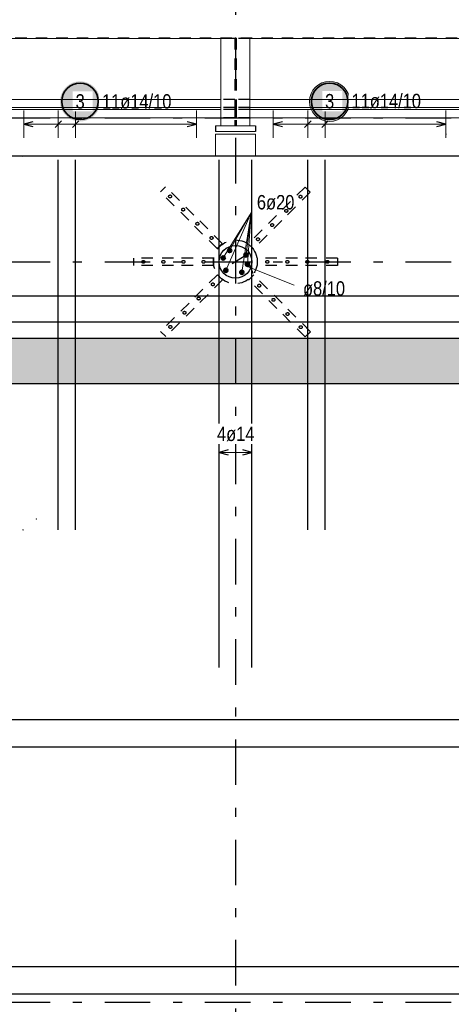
# Model space of a CAD drawing. Header units: millimetres. Extents: x -5 to 113, y -26 to 51.
# Tile 17 of 31: x 33.44 to 38.18, y 26.75 to 37.55. Entities that reach past the tile are written whole.
import ezdxf

# ---------------------------------------------------------------- set-up
doc = ezdxf.new("R2010")
doc.units = ezdxf.units.MM
doc.linetypes.add('DASHDOTX2', pattern=[2, 1, -0.5, 0, -0.5])
doc.linetypes.add('HIDDEN', pattern=[0.375, 0.25, -0.125])
for name, color, linetype, lineweight in [('Achsen', 7, 'Continuous', 20), ('Schraffuren', 7, 'Continuous', 20), ('Stabstahl', 7, 'Continuous', 20)]:
    doc.layers.add(name, color=color, linetype=linetype, lineweight=lineweight)
doc.styles.add('Arial Narrow', font='ARIALN.TTF')

msp = doc.modelspace()

# ---------------------------------------------------------------- hatches: boundary and pattern name
at = {"layer": 'Schraffuren', "lineweight": 13, "true_color": 0xd7ffd7}
msp.add_hatch(color=254, dxfattribs=at).paths.add_polyline_path([(42.156532, 34.050195), (42.156532, 33.550196), (10.366532, 33.550196), (9.866532, 34.050196)])
at = {"layer": 'Stabstahl', "lineweight": 25, "true_color": 0xffffff}
msp.add_hatch(color=7, dxfattribs=at).paths.add_polyline_path([(34.323215, 36.65), (34.323081, 36.657678), (34.322679, 36.665346), (34.32201, 36.672996), (34.321074, 36.680618), (34.319873, 36.688203), (34.318408, 36.695741), (34.31668, 36.703223), (34.314693, 36.71064), (34.312448, 36.717984), (34.309948, 36.725244), (34.307196, 36.732413), (34.304195, 36.739482), (34.30095, 36.746442), (34.297464, 36.753284), (34.293741, 36.76), (34.289786, 36.766582), (34.285604, 36.773022), (34.281199, 36.779313), (34.276578, 36.785446), (34.271745, 36.791413), (34.266707, 36.797209), (34.26147, 36.802825), (34.25604, 36.808255), (34.250424, 36.813492), (34.244629, 36.81853), (34.238661, 36.823362), (34.232528, 36.827984), (34.226238, 36.832388), (34.219797, 36.836571), (34.213215, 36.840526), (34.206499, 36.844248), (34.199657, 36.847735), (34.192697, 36.85098), (34.185629, 36.85398), (34.17846, 36.856732), (34.171199, 36.859232), (34.163855, 36.861478), (34.156438, 36.863465), (34.148956, 36.865192), (34.141418, 36.866658), (34.133833, 36.867859), (34.126212, 36.868795), (34.118562, 36.869464), (34.110893, 36.869866), (34.103215, 36.87), (34.095537, 36.869866), (34.087869, 36.869464), (34.080219, 36.868795), (34.072597, 36.867859), (34.065013, 36.866658), (34.057475, 36.865192), (34.049992, 36.863465), (34.042575, 36.861478), (34.035232, 36.859232), (34.027971, 36.856732), (34.020802, 36.85398), (34.013733, 36.85098), (34.006774, 36.847735), (33.999932, 36.844248), (33.993215, 36.840526), (33.986633, 36.836571), (33.980193, 36.832388), (33.973902, 36.827984), (33.96777, 36.823362), (33.961802, 36.81853), (33.956007, 36.813492), (33.95039, 36.808255), (33.94496, 36.802825), (33.939723, 36.797209), (33.934685, 36.791413), (33.929853, 36.785446), (33.925232, 36.779313), (33.920827, 36.773022), (33.916645, 36.766582), (33.91269, 36.76), (33.908967, 36.753284), (33.905481, 36.746442), (33.902235, 36.739482), (33.899235, 36.732413), (33.896483, 36.725244), (33.893983, 36.717984), (33.891738, 36.71064), (33.88975, 36.703223), (33.888023, 36.695741), (33.886558, 36.688203), (33.885356, 36.680618), (33.88442, 36.672996), (33.883751, 36.665346), (33.883349, 36.657678), (33.883215, 36.65), (33.883349, 36.642322), (33.883751, 36.634654), (33.88442, 36.627004), (33.885356, 36.619382), (33.886558, 36.611797), (33.888023, 36.604259), (33.88975, 36.596777), (33.891738, 36.58936), (33.893983, 36.582016), (33.896483, 36.574756), (33.899235, 36.567587), (33.902235, 36.560518), (33.905481, 36.553558), (33.908967, 36.546716), (33.91269, 36.54), (33.916645, 36.533418), (33.920827, 36.526978), (33.925232, 36.520687), (33.929853, 36.514554), (33.934685, 36.508587), (33.939723, 36.502791), (33.94496, 36.497175), (33.95039, 36.491745), (33.956007, 36.486508), (33.961802, 36.48147), (33.96777, 36.476638), (33.973902, 36.472016), (33.980193, 36.467612), (33.986633, 36.463429), (33.993215, 36.459474), (33.999932, 36.455752), (34.006774, 36.452265), (34.013733, 36.44902), (34.020802, 36.44602), (34.027971, 36.443268), (34.035232, 36.440768), (34.042575, 36.438522), (34.049992, 36.436535), (34.057475, 36.434808), (34.065013, 36.433342), (34.072597, 36.432141), (34.080219, 36.431205), (34.087869, 36.430536), (34.095537, 36.430134), (34.103215, 36.43), (34.110893, 36.430134), (34.118562, 36.430536), (34.126212, 36.431205), (34.133833, 36.432141), (34.141418, 36.433342), (34.148956, 36.434808), (34.156438, 36.436535), (34.163855, 36.438522), (34.171199, 36.440768), (34.17846, 36.443268), (34.185629, 36.44602), (34.192697, 36.44902), (34.199657, 36.452265), (34.206499, 36.455752), (34.213215, 36.459474), (34.219797, 36.463429), (34.226238, 36.467612), (34.232528, 36.472016), (34.238661, 36.476638), (34.244629, 36.48147), (34.250424, 36.486508), (34.25604, 36.491745), (34.26147, 36.497175), (34.266707, 36.502791), (34.271745, 36.508587), (34.276578, 36.514554), (34.281199, 36.520687), (34.285604, 36.526978), (34.289786, 36.533418), (34.293741, 36.54), (34.297464, 36.546716), (34.30095, 36.553558), (34.304195, 36.560518), (34.307196, 36.567587), (34.309948, 36.574756), (34.312448, 36.582016), (34.314693, 36.58936), (34.31668, 36.596777), (34.318408, 36.604259), (34.319873, 36.611797), (34.321074, 36.619382), (34.32201, 36.627004), (34.322679, 36.634654)])
at = {"layer": 'Stabstahl', "lineweight": 13, "true_color": 0xffffff}
msp.add_hatch(color=7, dxfattribs=at).paths.add_polyline_path([(37.060972, 36.65), (37.060892, 36.655931), (37.060652, 36.661858), (37.060253, 36.667776), (37.059694, 36.673681), (37.058976, 36.679569), (37.058099, 36.685435), (37.057065, 36.691276), (37.055873, 36.697087), (37.054525, 36.702863), (37.053022, 36.708601), (37.051365, 36.714296), (37.049555, 36.719945), (37.047593, 36.725543), (37.045481, 36.731085), (37.043221, 36.736569), (37.040813, 36.74199), (37.03826, 36.747344), (37.035564, 36.752627), (37.032726, 36.757836), (37.029748, 36.762966), (37.026634, 36.768014), (37.023384, 36.772976), (37.020002, 36.777849), (37.01649, 36.782629), (37.01285, 36.787312), (37.009085, 36.791896), (37.005198, 36.796376), (37.001192, 36.80075), (36.997069, 36.805015), (36.992832, 36.809166), (36.988485, 36.813202), (36.984031, 36.817119), (36.979473, 36.820915), (36.974815, 36.824586), (36.970058, 36.828131), (36.965209, 36.831546), (36.960268, 36.834829), (36.955241, 36.837977), (36.950131, 36.840989), (36.944942, 36.843862), (36.939677, 36.846594), (36.934341, 36.849183), (36.928936, 36.851627), (36.923467, 36.853925), (36.917939, 36.856074), (36.912355, 36.858073), (36.906718, 36.859922), (36.901034, 36.861617), (36.895307, 36.863159), (36.889539, 36.864545), (36.883737, 36.865776), (36.877903, 36.86685), (36.872043, 36.867766), (36.86616, 36.868523), (36.860259, 36.869122), (36.854344, 36.869562), (36.848419, 36.869842), (36.842488, 36.869961), (36.836557, 36.869922), (36.830629, 36.869722), (36.824708, 36.869362), (36.818799, 36.868843), (36.812907, 36.868164), (36.807035, 36.867327), (36.801187, 36.866333), (36.795369, 36.86518), (36.789583, 36.863871), (36.783835, 36.862407), (36.778129, 36.860788), (36.772468, 36.859017), (36.766857, 36.857093), (36.7613, 36.855018), (36.755801, 36.852794), (36.750364, 36.850423), (36.744993, 36.847906), (36.739692, 36.845246), (36.734464, 36.842443), (36.729314, 36.8395), (36.724245, 36.83642), (36.719261, 36.833204), (36.714366, 36.829855), (36.709563, 36.826375), (36.704855, 36.822766), (36.700246, 36.819032), (36.695739, 36.815176), (36.691339, 36.811199), (36.687046, 36.807105), (36.682866, 36.802896), (36.678801, 36.798577), (36.674854, 36.794149), (36.671028, 36.789617), (36.667325, 36.784983), (36.663749, 36.780251), (36.660301, 36.775424), (36.656985, 36.770506), (36.653803, 36.765501), (36.650757, 36.760411), (36.647849, 36.755241), (36.645081, 36.749995), (36.642456, 36.744676), (36.639976, 36.739288), (36.637641, 36.733835), (36.635455, 36.728321), (36.633418, 36.72275), (36.631532, 36.717127), (36.629798, 36.711454), (36.628218, 36.705737), (36.626792, 36.699979), (36.625522, 36.694185), (36.624409, 36.688359), (36.623454, 36.682505), (36.622657, 36.676627), (36.622018, 36.67073), (36.621539, 36.664818), (36.621219, 36.658895), (36.621059, 36.652966), (36.621059, 36.647034), (36.621219, 36.641105), (36.621539, 36.635182), (36.622018, 36.62927), (36.622657, 36.623373), (36.623454, 36.617495), (36.624409, 36.611641), (36.625522, 36.605815), (36.626792, 36.600021), (36.628218, 36.594263), (36.629798, 36.588546), (36.631532, 36.582873), (36.633418, 36.57725), (36.635455, 36.571679), (36.637641, 36.566165), (36.639976, 36.560712), (36.642456, 36.555324), (36.645081, 36.550005), (36.647849, 36.544759), (36.650757, 36.539589), (36.653803, 36.534499), (36.656985, 36.529494), (36.660301, 36.524576), (36.663749, 36.519749), (36.667325, 36.515017), (36.671028, 36.510383), (36.674854, 36.505851), (36.678801, 36.501423), (36.682866, 36.497104), (36.687046, 36.492895), (36.691339, 36.488801), (36.695739, 36.484824), (36.700246, 36.480968), (36.704855, 36.477234), (36.709563, 36.473625), (36.714366, 36.470145), (36.719261, 36.466796), (36.724245, 36.46358), (36.729314, 36.4605), (36.734464, 36.457557), (36.739692, 36.454754), (36.744993, 36.452094), (36.750364, 36.449577), (36.755801, 36.447206), (36.7613, 36.444982), (36.766857, 36.442907), (36.772468, 36.440983), (36.778129, 36.439212), (36.783835, 36.437593), (36.789583, 36.436129), (36.795369, 36.43482), (36.801187, 36.433667), (36.807035, 36.432673), (36.812907, 36.431836), (36.818799, 36.431157), (36.824708, 36.430638), (36.830629, 36.430278), (36.836557, 36.430078), (36.842488, 36.430039), (36.848419, 36.430158), (36.854344, 36.430438), (36.860259, 36.430878), (36.86616, 36.431477), (36.872043, 36.432234), (36.877903, 36.43315), (36.883737, 36.434224), (36.889539, 36.435455), (36.895307, 36.436841), (36.901034, 36.438383), (36.906718, 36.440078), (36.912355, 36.441927), (36.917939, 36.443926), (36.923467, 36.446075), (36.928936, 36.448373), (36.934341, 36.450817), (36.939677, 36.453406), (36.944942, 36.456138), (36.950131, 36.459011), (36.955241, 36.462023), (36.960268, 36.465171), (36.965209, 36.468454), (36.970058, 36.471869), (36.974815, 36.475414), (36.979473, 36.479085), (36.984031, 36.482881), (36.988485, 36.486798), (36.992832, 36.490834), (36.997069, 36.494985), (37.001192, 36.49925), (37.005198, 36.503624), (37.009085, 36.508104), (37.01285, 36.512688), (37.01649, 36.517371), (37.020002, 36.522151), (37.023384, 36.527024), (37.026634, 36.531986), (37.029748, 36.537034), (37.032726, 36.542164), (37.035564, 36.547373), (37.03826, 36.552656), (37.040813, 36.55801), (37.043221, 36.563431), (37.045481, 36.568915), (37.047593, 36.574457), (37.049555, 36.580055), (37.051365, 36.585704), (37.053022, 36.591399), (37.054525, 36.597137), (37.055873, 36.602913), (37.057065, 36.608724), (37.058099, 36.614565), (37.058976, 36.620431), (37.059694, 36.626319), (37.060253, 36.632224), (37.060652, 36.638142), (37.060892, 36.644069)])

# ---------------------------------------------------------------- linework, layer by layer
at = {"color": 2, "linetype": 'HIDDEN', "lineweight": 35, "ltscale": 0.5}
msp.add_line((45.667387, 37.344906), (4.22623, 37.344906), dxfattribs=at)
at = {"color": 7, "linetype": 'Continuous', "lineweight": 18}
for p, q in [((35.647372, 37.340203), (31.367417, 37.340203)), ((35.647372, 37.344906), (35.647372, 36.380203)), ((35.967372, 37.344906), (35.967372, 36.380203)), ((40.247417, 37.340203), (35.967372, 37.340203)), ((35.647372, 36.470203), (31.367417, 36.470203)), ((40.247417, 36.470203), (35.967372, 36.470203)), ((35.647372, 36.380203), (35.587372, 36.380203)), ((36.027372, 36.320373), (35.587372, 36.32037)), ((35.967372, 36.380203), (35.647372, 36.380203)), ((36.027372, 36.380203), (35.967372, 36.380203)), ((36.027372, 36.290203), (35.587372, 36.290203)), ((35.587372, 36.290203), (35.587372, 36.050203)), ((36.027372, 36.290203), (36.027372, 36.050203))]:
    msp.add_line(p, q, dxfattribs=at)
at = {"color": 3, "linetype": 'HIDDEN', "lineweight": 25, "ltscale": 0.5}
for p, q in [((35.800998, 37.340203), (35.647372, 37.340203)), ((35.799872, 37.344906), (35.799872, 36.380203)), ((35.800998, 37.344906), (35.800998, 37.340203)), ((35.814872, 37.344906), (35.814872, 36.380203)), ((35.815244, 37.344906), (35.815244, 37.340203)), ((35.967372, 37.340203), (35.815244, 37.340203)), ((35.800998, 36.670203), (35.647372, 36.670203)), ((35.800998, 36.670203), (35.800998, 36.581203)), ((35.967372, 36.670203), (35.815244, 36.670203)), ((35.815244, 36.670203), (35.815244, 36.581203)), ((35.800998, 36.581329), (35.647372, 36.581328)), ((35.800998, 36.559203), (35.647372, 36.559203)), ((35.800998, 36.581203), (35.800998, 36.559203)), ((35.800998, 36.559203), (35.800998, 36.470203)), ((35.967372, 36.58133), (35.815244, 36.581329)), ((35.815244, 36.581203), (35.815244, 36.559203)), ((35.967372, 36.559203), (35.815244, 36.559203)), ((35.815244, 36.559203), (35.815244, 36.470203)), ((35.800998, 36.470203), (35.647372, 36.470203)), ((35.967372, 36.470203), (35.815244, 36.470203)), ((35.040868, 35.713268), (34.984299, 35.6567)), ((35.295426, 35.345573), (34.984299, 35.6567)), ((35.351995, 35.402142), (35.040868, 35.713268)), ((35.606553, 35.034446), (35.295426, 35.345573)), ((35.663122, 35.091015), (35.351995, 35.402142)), ((36.25992, 35.399313), (35.948793, 35.088186)), ((36.316488, 35.342745), (36.005361, 35.031618)), ((35.663122, 35.091015), (35.606553, 35.034446)), ((36.005361, 35.031618), (35.948793, 35.088186)), ((35.127372, 34.930196), (34.687372, 34.930196)), ((34.687372, 34.930196), (34.687372, 34.850196)), ((35.567372, 34.930196), (35.127372, 34.930196)), ((35.567372, 34.930196), (35.567372, 34.850196)), ((36.487372, 34.930196), (36.047372, 34.930196)), ((36.047372, 34.930196), (36.047372, 34.850196)), ((36.927372, 34.930196), (36.487372, 34.930196)), ((36.927372, 34.930196), (36.927372, 34.850196)), ((35.127372, 34.850196), (34.687372, 34.850196)), ((35.567372, 34.850196), (35.127372, 34.850196)), ((36.487372, 34.850196), (36.047372, 34.850196)), ((36.927372, 34.850196), (36.487372, 34.850196)), ((35.609382, 34.748775), (35.298255, 34.437648)), ((35.66595, 34.692206), (35.354823, 34.381079)), ((35.66595, 34.692206), (35.609382, 34.748775)), ((36.00819, 34.745946), (35.951621, 34.689378)), ((36.262748, 34.378251), (35.951621, 34.689378)), ((36.319317, 34.434819), (36.00819, 34.745946)), ((35.298255, 34.437648), (34.987128, 34.126521)), ((35.354823, 34.381079), (35.043696, 34.069952)), ((36.573875, 34.067124), (36.262748, 34.378251)), ((36.630444, 34.123692), (36.319317, 34.434819)), ((35.043696, 34.069952), (34.987128, 34.126521)), ((36.630444, 34.123692), (36.573875, 34.067124))]:
    msp.add_line(p, q, dxfattribs=at)
at = {"color": 11, "linetype": 'Continuous', "lineweight": 25}
for p, q in [((35.587372, 36.380203), (35.587372, 36.320203)), ((36.027372, 36.380203), (36.027372, 36.320203)), ((47.052818, 36.050203), (9.10653, 36.050203))]:
    msp.add_line(p, q, dxfattribs=at)
at = {"color": 3, "linetype": 'Continuous', "lineweight": 25}
for p, q in [((42.156532, 34.050195), (9.866532, 34.050183)), ((42.156532, 33.550196), (10.366532, 33.550196))]:
    msp.add_line(p, q, dxfattribs=at)
at = {"color": 3, "linetype": 'HIDDEN', "lineweight": 25, "ltscale": 0.5}
for centre, radius in [((35.090365, 35.607202), 0.016), ((35.234615, 35.462953), 0.016), ((35.390179, 35.307389), 0.016), ((36.210422, 35.293247), 0.016), ((35.545742, 35.151826), 0.016), ((35.807372, 34.890196), 0.24), ((36.054859, 35.137684), 0.016), ((34.797372, 34.890196), 0.016), ((35.017372, 34.890196), 0.016), ((35.237372, 34.890196), 0.016), ((35.457372, 34.890196), 0.016), ((36.157372, 34.890196), 0.016), ((36.377372, 34.890196), 0.016), ((36.597372, 34.890196), 0.016), ((36.817372, 34.890196), 0.016), ((35.559884, 34.642709), 0.016), ((36.069001, 34.628567), 0.016), ((35.404321, 34.487145), 0.016), ((36.224565, 34.473003), 0.016), ((35.248757, 34.331582), 0.016), ((36.380128, 34.31744), 0.016), ((35.093194, 34.176018), 0.016), ((36.524378, 34.17319), 0.016)]:
    msp.add_circle(centre, radius, dxfattribs=at)
at = {"layer": 'Achsen', "color": 3, "linetype": 'DASHDOTX2', "lineweight": 25, "ltscale": 0.5}
for p, q in [((35.807324, 39.55094), (35.807324, -6.857)), ((3.573324, 36.470196), (49.410516, 36.470196)), ((3.573324, 34.890196), (49.410516, 34.890196)), ((3.573324, 26.770196), (49.410516, 26.770196))]:
    msp.add_line(p, q, dxfattribs=at)
at = {"layer": 'Stabstahl', "color": 5, "linetype": 'Continuous', "lineweight": 18, "ltscale": 0.5}
for p, q in [((33.485303, 36.55), (33.485303, 36.25)), ((33.86417, 36.55), (33.86417, 36.25)), ((34.053603, 36.55), (34.053603, 36.25)), ((35.379635, 36.25), (35.379635, 36.55)), ((33.485303, 36.4), (35.379635, 36.4))]:
    msp.add_line(p, q, dxfattribs=at)
at = {"layer": 'Stabstahl', "color": 5, "linetype": 'Continuous', "lineweight": 18}
for p, q in [((36.223093, 36.55), (36.223093, 36.25)), ((36.60196, 36.55), (36.60196, 36.25)), ((36.791393, 36.55), (36.791393, 36.25)), ((38.117425, 36.25), (38.117425, 36.55)), ((36.223093, 36.4), (38.117425, 36.4)), ((35.674233, 34.93201), (35.980699, 35.426142)), ((35.703316, 34.796505), (35.980699, 35.426142)), ((35.744356, 35.014755), (35.980699, 35.426142)), ((35.878992, 34.774935), (35.980699, 35.426142)), ((35.923871, 34.965669), (35.980699, 35.426142)), ((35.939298, 34.86329), (35.980699, 35.426142)), ((36.453344, 34.632878), (35.928161, 34.842081)), ((35.627372, 32.95), (35.627372, 32.65)), ((35.987371, 32.65), (35.987371, 32.95)), ((35.627372, 32.8), (35.987371, 32.8))]:
    msp.add_line(p, q, dxfattribs=at)
at = {"layer": 'Stabstahl', "color": 3, "linetype": 'Continuous', "lineweight": 25, "ltscale": 0.5}
for p, q in [((33.585303, 36.426795), (33.485303, 36.4)), ((33.485303, 36.4), (33.585303, 36.373205)), ((33.899525, 36.435355), (33.828814, 36.364645)), ((34.088958, 36.435355), (34.018247, 36.364645)), ((35.379635, 36.4), (35.279635, 36.426795)), ((35.279635, 36.373205), (35.379635, 36.4)), ((33.86417, 31.951188), (33.86417, 36.010203)), ((34.053603, 31.951188), (34.053603, 36.010203)), ((29.356532, 34.515199), (46.356532, 34.515199)), ((29.356532, 34.230199), (46.356532, 34.230199)), ((45.056532, 29.866274), (29.356532, 29.866274)), ((45.056532, 29.565114), (29.356532, 29.565114)), ((45.056532, 27.155836), (29.356532, 27.155836)), ((45.056532, 26.854677), (29.356532, 26.854677))]:
    msp.add_line(p, q, dxfattribs=at)
at = {"layer": 'Stabstahl', "color": 3, "linetype": 'Continuous', "lineweight": 25}
for p, q in [((36.323093, 36.426795), (36.223093, 36.4)), ((36.223093, 36.4), (36.323093, 36.373205)), ((36.637315, 36.435355), (36.566604, 36.364645)), ((36.826748, 36.435355), (36.756038, 36.364645)), ((38.117425, 36.4), (38.017425, 36.426795)), ((38.017425, 36.373205), (38.117425, 36.4)), ((35.627372, 30.438203), (35.627372, 36.010203)), ((35.987371, 30.438203), (35.987371, 36.010203)), ((36.60196, 31.951188), (36.60196, 36.010203)), ((36.791393, 31.951188), (36.791393, 36.010203)), ((35.767392, 34.890196), (35.987392, 34.890196)), ((35.960324, 34.985132), (35.773403, 34.869112)), ((35.949909, 34.880989), (35.999313, 34.766166)), ((35.727372, 32.826795), (35.627372, 32.8)), ((35.627372, 32.8), (35.727372, 32.773205)), ((35.987371, 32.8), (35.887371, 32.826795)), ((35.887371, 32.773205), (35.987371, 32.8))]:
    msp.add_line(p, q, dxfattribs=at)
at = {"layer": 'Stabstahl', "color": 2, "linetype": 'Continuous', "lineweight": 35, "ltscale": 0.5}
msp.add_circle((34.103215, 36.65), 0.2, dxfattribs=at)
at = {"layer": 'Stabstahl', "color": 9, "linetype": 'Continuous', "lineweight": 0}
for centre, radius in [((36.841005, 36.65), 0.219966), ((38.119283, 36.290203), 0.00222), ((33.473284, 36.04921), 0.00222), ((33.621673, 36.050203), 0.00222), ((36.629036, 36.050203), 0.00222), ((38.119283, 36.050203), 0.00222), ((35.451637, 34.930196), 0.00222), ((35.451637, 34.850196), 0.00222), ((33.621673, 32.068867), 0.00222), ((33.475321, 31.950196), 0.00222)]:
    msp.add_circle(centre, radius, dxfattribs=at)
at = {"layer": 'Stabstahl', "color": 2, "linetype": 'Continuous', "lineweight": 35}
msp.add_circle((36.841005, 36.65), 0.2, dxfattribs=at)
at = {"layer": 'Stabstahl', "color": 3, "linetype": 'Continuous', "lineweight": 25}
msp.add_circle((35.807372, 34.890196), 0.18002, dxfattribs=at)
at = {"layer": 'Stabstahl', "color": 4, "linetype": 'Continuous', "lineweight": 50}
for centre, radius in [((35.744356, 35.014755), 0.02), ((35.744356, 35.014755), 0.02), ((35.744356, 35.014755), 0.018), ((35.744356, 35.014755), 0.014), ((35.744356, 35.014755), 0.01), ((35.744356, 35.014755), 0.006), ((35.744356, 35.014755), 0.002), ((35.674233, 34.93201), 0.02), ((35.674233, 34.93201), 0.02), ((35.674233, 34.93201), 0.018), ((35.674233, 34.93201), 0.014), ((35.674233, 34.93201), 0.01), ((35.674233, 34.93201), 0.006), ((35.674233, 34.93201), 0.002), ((35.923871, 34.965669), 0.02), ((35.923871, 34.965669), 0.02), ((35.923871, 34.965669), 0.018), ((35.923871, 34.965669), 0.014), ((35.923871, 34.965669), 0.01), ((35.923871, 34.965669), 0.006), ((35.923871, 34.965669), 0.002), ((35.703316, 34.796505), 0.02), ((35.703316, 34.796505), 0.02), ((35.703316, 34.796505), 0.018), ((35.703316, 34.796505), 0.014), ((35.703316, 34.796505), 0.01), ((35.703316, 34.796505), 0.006), ((35.703316, 34.796505), 0.002), ((35.878992, 34.774935), 0.02), ((35.878992, 34.774935), 0.02), ((35.878992, 34.774935), 0.018), ((35.878992, 34.774935), 0.014), ((35.878992, 34.774935), 0.01), ((35.878992, 34.774935), 0.006), ((35.939298, 34.86329), 0.02), ((35.939298, 34.86329), 0.02), ((35.939298, 34.86329), 0.018), ((35.939298, 34.86329), 0.014), ((35.939298, 34.86329), 0.01), ((35.939298, 34.86329), 0.006), ((35.939298, 34.86329), 0.002), ((35.878992, 34.774935), 0.002)]:
    msp.add_circle(centre, radius, dxfattribs=at)

# ---------------------------------------------------------------- texts
at = {"layer": 'Stabstahl', "color": 2, "lineweight": 35, "style": 'Arial Narrow'}
msp.add_text('ø8/10', height=0.1575, dxfattribs=at).set_placement((36.549062, 34.518861))
at = {"layer": 'Stabstahl', "color": 2, "lineweight": 35, "insert": (36.04289, 35.460904), "char_height": 0.1575, "attachment_point": 7, "line_spacing_factor": 0.9, "style": 'Arial Narrow', "bg_fill": 3, "box_fill_scale": 1.2, "bg_fill_color": 256, "bg_fill_true_color": 13158600, "bg_fill_transparency": 0}
msp.add_mtext('6ø20', dxfattribs=at)

# ---------------------------------------------------------------- next in the draw order: linework, layer by layer
at = {"color": 3, "linetype": 'HIDDEN', "lineweight": 25, "ltscale": 0.5}
for p, q in [((36.571047, 35.71044), (36.25992, 35.399313)), ((36.627615, 35.653872), (36.316488, 35.342745)), ((36.627615, 35.653872), (36.571047, 35.71044))]:
    msp.add_line(p, q, dxfattribs=at)
for centre in [(36.521549, 35.604374), (36.365986, 35.448811)]:
    msp.add_circle(centre, 0.016, dxfattribs=at)

# ---------------------------------------------------------------- next in the draw order: texts
at = {"layer": 'Stabstahl', "color": 2, "lineweight": 35, "char_height": 0.1575, "line_spacing_factor": 0.9, "style": 'Arial Narrow', "bg_fill": 3, "box_fill_scale": 1.2, "bg_fill_color": 256, "bg_fill_true_color": 13158600, "bg_fill_transparency": 0}
for s, insert, attachment_point in [('3', (34.053603, 36.72875), 1), ('11ø14/10', (34.343215, 36.72875), 1), ('3', (36.791393, 36.57125), 7), ('11ø14/10', (37.081005, 36.57125), 7), ('4ø14', (35.605257, 32.920178), 7)]:
    msp.add_mtext(s, dxfattribs=dict(at, insert=insert, attachment_point=attachment_point))

# ---------------------------------------------------------------- next in the draw order: linework, layer by layer
at = {"color": 7, "linetype": 'Continuous', "lineweight": 18}
for p, q in [((35.647372, 36.670203), (31.367417, 36.670203)), ((40.247417, 36.670203), (35.967372, 36.670203)), ((35.647372, 36.581328), (31.367417, 36.581308)), ((35.647372, 36.559203), (31.367417, 36.559203)), ((40.247417, 36.58135), (35.967372, 36.58133)), ((40.247417, 36.559203), (35.967372, 36.559203))]:
    msp.add_line(p, q, dxfattribs=at)

doc.saveas('drawing.dxf')
